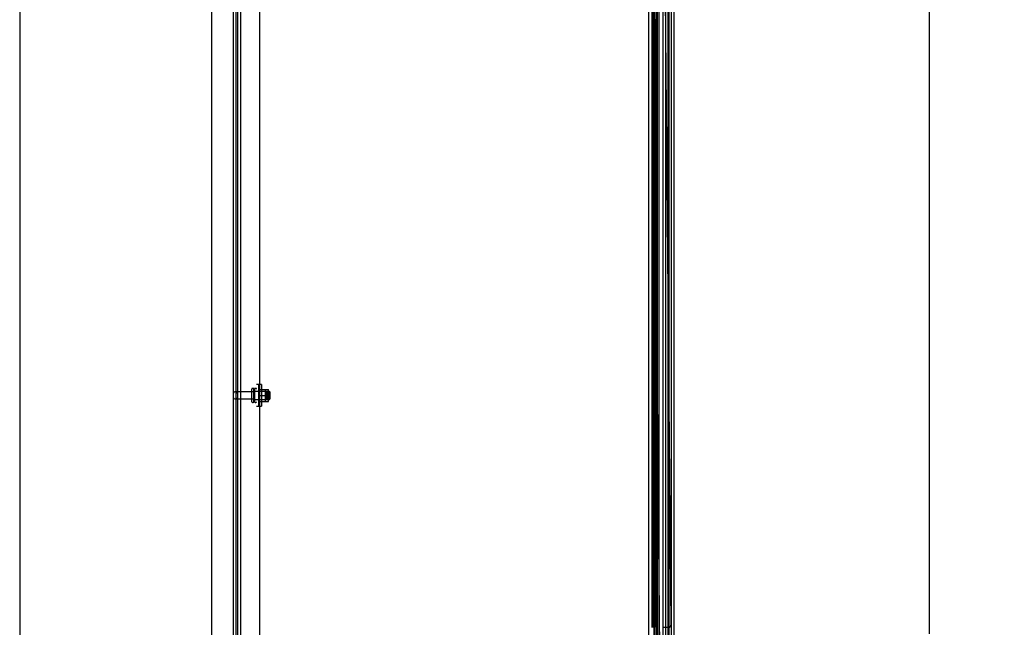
# Model space of a CAD drawing. Header units: inches. Extents: x 2 to 538, y -2 to 358.
# Tile 5 of 40: x 2 to 47, y 148 to 176. Entities that reach past the tile are written whole.
import ezdxf
from ezdxf.enums import TextEntityAlignment as Align
from ezdxf.lldxf.tags import DXFTag

# ---------------------------------------------------------------- set-up
doc = ezdxf.new("R2010")
doc.units = ezdxf.units.IN
doc.header["$MEASUREMENT"] = 0
for name, color, linetype in [('COM40146', 7, 'Continuous'), ('COM52847', 7, 'Continuous'), ('COM52848', 7, 'Continuous'), ('COM52849', 7, 'Continuous'), ('COM53516', 7, 'Continuous'), ('COM54578-80', 7, 'Continuous'), ('COM70839-6', 7, 'Continuous'), ('COM71126-2', 7, 'Continuous'), ('Default', 7, 'Continuous'), ('GSK11033', 7, 'Continuous'), ('NTS166105', 7, 'Continuous'), ('STD26094', 7, 'Continuous'), ('WAF25059', 7, 'Continuous')]:
    doc.layers.add(name, color=color, linetype=linetype)
doc.styles.add('SEACAD_Times_New_Roman', font='times.ttf')
tags = doc.linetypes.add('HIDDEN2', pattern=[0.1875, 0.125, -0.0625]).pattern_tags.tags
tags[6:7] = [DXFTag(74, 4), DXFTag(75, 0), DXFTag(340, '0'), DXFTag(46, 0.0), DXFTag(50, 0.0), DXFTag(44, 0.0), DXFTag(45, 0.0)]
tags[4:5] = [DXFTag(74, 4), DXFTag(75, 0), DXFTag(340, '0'), DXFTag(46, 0.0), DXFTag(50, 0.0), DXFTag(44, 0.0), DXFTag(45, 0.0)]
doc.dimstyles.new('HAMMOND_(STH_-_540x360)', dxfattribs={"dimtxt": 2, "dimasz": 2.5, "dimexe": 1, "dimexo": 1, "dimgap": 0.5, "dimtad": 0, "dimtih": 1, "dimtoh": 1, "dimzin": 0, "dimdsep": 46, "dimtxsty": 'SEACAD_Times_New_Roman', "dimblk1": '_SE_FILLED', "dimblk2": '_SE_FILLED', "dimsah": 1, "dimcen": 1, "dimadec": 0, "dimazin": 0, "dimtfac": 0.8, "dimtofl": 0, "dimtmove": 0, "dimatfit": 3, "dimfxl": 1, "dimtolj": 1, "dimtzin": 0, "dimarcsym": 0})

# ---------------------------------------------------------------- blocks, each defined once
blk = doc.blocks.new('SE3')
at = {"layer": 'COM40146', "color": 7, "linetype": 'HIDDEN2'}
for p, q in [((12.071, 184.851), (12.071, 107.102)), ((12.196, 184.851), (12.196, 107.102)), ((13.071, 184.726), (13.071, 107.226))]:
    blk.add_line(p, q, dxfattribs=at)
at = {"layer": 'COM52847', "color": 7, "linetype": 'Continuous'}
blk.add_line((32.171, 185.979), (32.171, 105.974), dxfattribs=at)
at = {"layer": 'COM52847', "color": 7, "linetype": 'HIDDEN2'}
blk.add_line((31.288, 107.084), (31.288, 184.868), dxfattribs=at)
at = {"layer": 'COM52848', "color": 7, "linetype": 'HIDDEN2'}
blk.add_line((12.009, 103.101), (12.009, 187.726), dxfattribs=at)
at = {"layer": 'COM52849', "color": 7, "linetype": 'HIDDEN2'}
blk.add_line((11.884, 103.101), (11.884, 188.851), dxfattribs=at)
at = {"layer": 'COM53516', "color": 7, "linetype": 'HIDDEN2'}
blk.add_line((31.486, 184.955), (31.486, 106.998), dxfattribs=at)
at = {"layer": 'COM54578-80', "color": 7, "linetype": 'HIDDEN2'}
for p, q in [((31.257, 185.976), (31.257, 106.977)), ((31.357, 106.977), (31.357, 185.976)), ((31.912, 105.976), (31.912, 185.976)), ((31.181, 175.976), (31.181, 176.976)), ((31.19, 175.977), (31.19, 175.976)), ((31.19, 175.975), (31.318, 175.975)), ((31.266, 175.976), (31.266, 174.976)), ((31.307, 175.976), (31.307, 174.976)), ((31.362, 175.975), (31.318, 175.975)), ((31.181, 173.976), (31.181, 174.976)), ((31.19, 174.976), (31.19, 173.977)), ((31.318, 174.976), (31.318, 173.977)), ((31.19, 173.977), (31.19, 173.976)), ((31.19, 173.975), (31.318, 173.975)), ((31.266, 173.976), (31.266, 172.976)), ((31.307, 173.976), (31.307, 172.976)), ((31.362, 173.975), (31.318, 173.975)), ((31.181, 171.976), (31.181, 172.976)), ((31.19, 172.976), (31.19, 171.977)), ((31.318, 172.976), (31.318, 171.977)), ((31.19, 171.977), (31.19, 171.976)), ((31.19, 171.975), (31.318, 171.975)), ((31.266, 171.976), (31.266, 170.976)), ((31.307, 171.976), (31.307, 170.976)), ((31.362, 171.975), (31.318, 171.975)), ((31.181, 169.976), (31.181, 170.976)), ((31.19, 170.976), (31.19, 169.977)), ((31.318, 170.976), (31.318, 169.977)), ((31.19, 169.977), (31.19, 169.976)), ((31.19, 169.975), (31.318, 169.975)), ((31.266, 169.976), (31.266, 168.976)), ((31.307, 169.976), (31.307, 168.976)), ((31.362, 169.975), (31.318, 169.975)), ((31.181, 167.976), (31.181, 168.976)), ((31.19, 168.976), (31.19, 167.977)), ((31.318, 168.976), (31.318, 167.977)), ((31.19, 167.977), (31.19, 167.976)), ((31.19, 167.975), (31.318, 167.975)), ((31.266, 167.976), (31.266, 166.976)), ((31.307, 167.976), (31.307, 166.976)), ((31.362, 167.975), (31.318, 167.975)), ((31.181, 165.976), (31.181, 166.976)), ((31.19, 166.976), (31.19, 165.977)), ((31.318, 166.976), (31.318, 165.977)), ((31.19, 165.977), (31.19, 165.976)), ((31.19, 165.975), (31.318, 165.975)), ((31.266, 165.976), (31.266, 164.976)), ((31.307, 165.976), (31.307, 164.976)), ((31.362, 165.975), (31.318, 165.975)), ((31.181, 163.976), (31.181, 164.976)), ((31.19, 164.976), (31.19, 163.977)), ((31.318, 164.976), (31.318, 163.977)), ((31.19, 163.977), (31.19, 163.976)), ((31.19, 163.975), (31.318, 163.975)), ((31.266, 163.976), (31.266, 162.976)), ((31.307, 163.976), (31.307, 162.976)), ((31.362, 163.975), (31.318, 163.975)), ((31.181, 161.976), (31.181, 162.976)), ((31.19, 162.976), (31.19, 161.977)), ((31.318, 162.976), (31.318, 161.977)), ((31.19, 161.977), (31.19, 161.976)), ((31.19, 161.975), (31.318, 161.975)), ((31.266, 161.976), (31.266, 160.976)), ((31.307, 161.976), (31.307, 160.976)), ((31.362, 161.975), (31.318, 161.975)), ((31.181, 159.976), (31.181, 160.976)), ((31.19, 160.976), (31.19, 159.977)), ((31.318, 160.976), (31.318, 159.977)), ((31.19, 159.977), (31.19, 159.976)), ((31.19, 159.975), (31.318, 159.975)), ((31.266, 159.976), (31.266, 158.976)), ((31.307, 159.976), (31.307, 158.976)), ((31.362, 159.975), (31.318, 159.975)), ((31.181, 157.976), (31.181, 158.976)), ((31.19, 158.976), (31.19, 157.977)), ((31.318, 158.976), (31.318, 157.977)), ((31.19, 157.977), (31.19, 157.976)), ((31.19, 157.975), (31.318, 157.975)), ((31.266, 157.976), (31.266, 156.976)), ((31.307, 157.976), (31.307, 156.976)), ((31.362, 157.975), (31.318, 157.975)), ((31.181, 155.976), (31.181, 156.976)), ((31.19, 156.976), (31.19, 155.977)), ((31.318, 156.976), (31.318, 155.977)), ((31.19, 155.977), (31.19, 155.976)), ((31.19, 155.975), (31.318, 155.975)), ((31.266, 155.976), (31.266, 154.976)), ((31.307, 155.976), (31.307, 154.976)), ((31.362, 155.975), (31.318, 155.975)), ((31.181, 153.976), (31.181, 154.976)), ((31.19, 154.976), (31.19, 153.977)), ((31.318, 154.976), (31.318, 153.977)), ((31.19, 153.977), (31.19, 153.976)), ((31.19, 153.975), (31.318, 153.975)), ((31.266, 153.976), (31.266, 152.976)), ((31.307, 153.976), (31.307, 152.976)), ((31.362, 153.975), (31.318, 153.975)), ((31.181, 151.976), (31.181, 152.976)), ((31.19, 152.976), (31.19, 151.977)), ((31.318, 152.976), (31.318, 151.977)), ((31.19, 151.977), (31.19, 151.976)), ((31.19, 151.975), (31.318, 151.975)), ((31.266, 151.976), (31.266, 150.976)), ((31.307, 151.976), (31.307, 150.976)), ((31.362, 151.975), (31.318, 151.975)), ((31.181, 149.976), (31.181, 150.976)), ((31.19, 150.976), (31.19, 149.977)), ((31.318, 150.976), (31.318, 149.977)), ((31.19, 149.977), (31.19, 149.976)), ((31.19, 149.975), (31.318, 149.975)), ((31.266, 149.976), (31.266, 148.976)), ((31.307, 149.976), (31.307, 148.976)), ((31.362, 149.975), (31.318, 149.975)), ((31.181, 147.976), (31.181, 148.976)), ((31.19, 148.976), (31.19, 147.977)), ((31.318, 148.976), (31.318, 147.977))]:
    blk.add_line(p, q, dxfattribs=at)
at = {"layer": 'COM54578-80', "color": 7, "linetype": 'Continuous'}
for p, q in [((31.221, 175.976), (31.221, 176.976)), ((31.424, 175.976), (31.424, 176.976)), ((31.177, 174.976), (31.177, 175.976)), ((31.177, 175.976), (31.221, 175.976)), ((31.181, 175.976), (31.181, 174.976)), ((31.19, 175.976), (31.19, 174.976)), ((31.221, 175.976), (31.424, 175.976)), ((31.424, 174.976), (31.424, 175.977)), ((31.177, 174.976), (31.221, 174.976)), ((31.221, 174.976), (31.424, 174.976)), ((31.221, 174.976), (31.424, 174.976)), ((31.221, 173.976), (31.221, 174.976)), ((31.424, 173.976), (31.424, 174.976)), ((31.177, 172.976), (31.177, 173.976)), ((31.177, 173.976), (31.221, 173.976)), ((31.181, 173.976), (31.181, 172.976)), ((31.19, 173.977), (31.424, 173.977)), ((31.19, 173.976), (31.19, 172.976)), ((31.221, 173.976), (31.424, 173.976)), ((31.424, 172.976), (31.424, 173.977)), ((31.177, 172.976), (31.221, 172.976)), ((31.221, 172.976), (31.424, 172.976)), ((31.221, 172.976), (31.424, 172.976)), ((31.221, 171.976), (31.221, 172.976)), ((31.424, 171.976), (31.424, 172.976)), ((31.177, 170.976), (31.177, 171.976)), ((31.177, 171.976), (31.221, 171.976)), ((31.181, 171.976), (31.181, 170.976)), ((31.19, 171.977), (31.424, 171.977)), ((31.19, 171.976), (31.19, 170.976)), ((31.221, 171.976), (31.424, 171.976)), ((31.424, 170.976), (31.424, 171.977)), ((31.177, 170.976), (31.221, 170.976)), ((31.221, 170.976), (31.424, 170.976)), ((31.221, 170.976), (31.424, 170.976)), ((31.221, 169.976), (31.221, 170.976)), ((31.424, 169.976), (31.424, 170.976)), ((31.177, 168.976), (31.177, 169.976)), ((31.177, 169.976), (31.221, 169.976)), ((31.181, 169.976), (31.181, 168.976)), ((31.19, 169.977), (31.424, 169.977)), ((31.19, 169.976), (31.19, 168.976)), ((31.221, 169.976), (31.424, 169.976)), ((31.424, 168.976), (31.424, 169.977)), ((31.177, 168.976), (31.221, 168.976)), ((31.221, 168.976), (31.424, 168.976)), ((31.221, 168.976), (31.424, 168.976)), ((31.221, 167.976), (31.221, 168.976)), ((31.424, 167.976), (31.424, 168.976)), ((31.177, 166.976), (31.177, 167.976)), ((31.177, 167.976), (31.221, 167.976)), ((31.181, 167.976), (31.181, 166.976)), ((31.19, 167.977), (31.424, 167.977)), ((31.19, 167.976), (31.19, 166.976)), ((31.221, 167.976), (31.424, 167.976)), ((31.424, 166.976), (31.424, 167.977)), ((31.177, 166.976), (31.221, 166.976)), ((31.221, 166.976), (31.424, 166.976)), ((31.221, 166.976), (31.424, 166.976)), ((31.221, 165.976), (31.221, 166.976)), ((31.424, 165.976), (31.424, 166.976)), ((31.177, 164.976), (31.177, 165.976)), ((31.177, 165.976), (31.221, 165.976)), ((31.181, 165.976), (31.181, 164.976)), ((31.19, 165.977), (31.424, 165.977)), ((31.19, 165.976), (31.19, 164.976)), ((31.221, 165.976), (31.424, 165.976)), ((31.424, 164.976), (31.424, 165.977)), ((31.177, 164.976), (31.221, 164.976)), ((31.221, 164.976), (31.424, 164.976)), ((31.221, 164.976), (31.424, 164.976)), ((31.221, 163.976), (31.221, 164.976)), ((31.424, 163.976), (31.424, 164.976)), ((31.177, 162.976), (31.177, 163.976)), ((31.177, 163.976), (31.221, 163.976)), ((31.181, 163.976), (31.181, 162.976)), ((31.19, 163.977), (31.424, 163.977)), ((31.19, 163.976), (31.19, 162.976)), ((31.221, 163.976), (31.424, 163.976)), ((31.424, 162.976), (31.424, 163.977)), ((31.177, 162.976), (31.221, 162.976)), ((31.221, 162.976), (31.424, 162.976)), ((31.221, 162.976), (31.424, 162.976)), ((31.221, 161.976), (31.221, 162.976)), ((31.424, 161.976), (31.424, 162.976)), ((31.177, 160.976), (31.177, 161.976)), ((31.177, 161.976), (31.221, 161.976)), ((31.181, 161.976), (31.181, 160.976)), ((31.19, 161.977), (31.424, 161.977)), ((31.19, 161.976), (31.19, 160.976)), ((31.221, 161.976), (31.424, 161.976)), ((31.424, 160.976), (31.424, 161.977)), ((31.177, 160.976), (31.221, 160.976)), ((31.221, 160.976), (31.424, 160.976)), ((31.221, 160.976), (31.424, 160.976)), ((31.221, 159.976), (31.221, 160.976)), ((31.424, 159.976), (31.424, 160.976)), ((31.177, 158.976), (31.177, 159.976)), ((31.177, 159.976), (31.221, 159.976)), ((31.181, 159.976), (31.181, 158.976)), ((31.19, 159.977), (31.424, 159.977)), ((31.19, 159.976), (31.19, 158.976)), ((31.221, 159.976), (31.424, 159.976)), ((31.424, 158.976), (31.424, 159.977)), ((31.177, 158.976), (31.221, 158.976)), ((31.221, 158.976), (31.424, 158.976)), ((31.221, 158.976), (31.424, 158.976)), ((31.221, 157.976), (31.221, 158.976)), ((31.424, 157.976), (31.424, 158.976)), ((31.177, 156.976), (31.177, 157.976)), ((31.177, 157.976), (31.221, 157.976)), ((31.181, 157.976), (31.181, 156.976)), ((31.19, 157.977), (31.424, 157.977)), ((31.19, 157.976), (31.19, 156.976)), ((31.221, 157.976), (31.424, 157.976)), ((31.424, 156.976), (31.424, 157.977)), ((31.177, 156.976), (31.221, 156.976)), ((31.221, 156.976), (31.424, 156.976)), ((31.221, 156.976), (31.424, 156.976)), ((31.221, 155.976), (31.221, 156.976)), ((31.424, 155.976), (31.424, 156.976)), ((31.177, 154.976), (31.177, 155.976)), ((31.177, 155.976), (31.221, 155.976)), ((31.181, 155.976), (31.181, 154.976)), ((31.19, 155.977), (31.424, 155.977)), ((31.19, 155.976), (31.19, 154.976)), ((31.221, 155.976), (31.424, 155.976)), ((31.424, 154.976), (31.424, 155.977)), ((31.177, 154.976), (31.221, 154.976)), ((31.221, 154.976), (31.424, 154.976)), ((31.221, 154.976), (31.424, 154.976)), ((31.221, 153.976), (31.221, 154.976)), ((31.424, 153.976), (31.424, 154.976)), ((31.177, 152.976), (31.177, 153.976)), ((31.177, 153.976), (31.221, 153.976)), ((31.181, 153.976), (31.181, 152.976)), ((31.19, 153.977), (31.424, 153.977)), ((31.19, 153.976), (31.19, 152.976)), ((31.221, 153.976), (31.424, 153.976)), ((31.424, 152.976), (31.424, 153.977)), ((31.177, 152.976), (31.221, 152.976)), ((31.221, 152.976), (31.424, 152.976)), ((31.221, 152.976), (31.424, 152.976)), ((31.221, 151.976), (31.221, 152.976)), ((31.424, 151.976), (31.424, 152.976)), ((31.177, 150.976), (31.177, 151.976)), ((31.177, 151.976), (31.221, 151.976)), ((31.181, 151.976), (31.181, 150.976)), ((31.19, 151.977), (31.424, 151.977)), ((31.19, 151.976), (31.19, 150.976)), ((31.221, 151.976), (31.424, 151.976)), ((31.424, 150.976), (31.424, 151.977)), ((31.177, 150.976), (31.221, 150.976)), ((31.221, 150.976), (31.424, 150.976)), ((31.221, 150.976), (31.424, 150.976)), ((31.221, 149.976), (31.221, 150.976)), ((31.424, 149.976), (31.424, 150.976)), ((31.177, 148.976), (31.177, 149.976)), ((31.177, 149.976), (31.221, 149.976)), ((31.181, 149.976), (31.181, 148.976)), ((31.19, 149.977), (31.424, 149.977)), ((31.19, 149.976), (31.19, 148.976)), ((31.221, 149.976), (31.424, 149.976)), ((31.424, 148.976), (31.424, 149.977)), ((31.177, 148.976), (31.221, 148.976)), ((31.221, 148.976), (31.424, 148.976)), ((31.221, 148.976), (31.424, 148.976)), ((31.221, 147.976), (31.221, 148.976)), ((31.424, 147.976), (31.424, 148.976))]:
    blk.add_line(p, q, dxfattribs=at)
at = {"layer": 'COM70839-6', "color": 7, "linetype": 'HIDDEN2'}
for p, q in [((31.534, 146.726), (31.19, 183.601)), ((32.053, 148.106), (31.72, 183.687)), ((31.718, 147.978), (31.929, 147.98))]:
    blk.add_line(p, q, dxfattribs=at)
blk.add_arc((31.928, 148.105), 0.125, 270.5354, 0.5354, dxfattribs=at)
at = {"layer": 'COM71126-2', "color": 7, "linetype": 'Continuous'}
for p, q in [((10.884, 103.039), (10.884, 188.914)), ((31.009, 188.914), (31.009, 103.039))]:
    blk.add_line(p, q, dxfattribs=at)
at = {"layer": 'COM71126-2', "color": 7, "linetype": 'HIDDEN2'}
blk.add_line((31.946, 185.664), (31.946, 106.289), dxfattribs=at)
at = {"layer": 'GSK11033', "color": 7, "linetype": 'HIDDEN2'}
for p, q in [((31.796, 185.289), (31.796, 106.664)), ((32.046, 185.289), (32.046, 106.664)), ((31.413, 184.264), (31.413, 107.689)), ((31.663, 184.185), (31.663, 107.768))]:
    blk.add_line(p, q, dxfattribs=at)
at = {"layer": 'NTS166105', "color": 7, "linetype": 'HIDDEN2'}
for p, q in [((13.042, 158.938), (13.167, 158.938)), ((13.167, 158.938), (13.487, 158.938)), ((13.362, 158.666), (13.362, 158.938)), ((13.487, 158.666), (13.487, 158.938)), ((13.042, 158.666), (13.167, 158.666)), ((13.042, 158.388), (13.167, 158.388)), ((13.167, 158.666), (13.487, 158.666)), ((13.167, 158.388), (13.487, 158.388)), ((13.362, 158.388), (13.362, 158.666)), ((13.487, 158.388), (13.487, 158.666))]:
    blk.add_line(p, q, dxfattribs=at)
at = {"layer": 'STD26094', "color": 7, "linetype": 'HIDDEN2'}
for p, q in [((12.721, 158.829), (11.944, 158.829)), ((12.846, 158.829), (12.069, 158.829)), ((12.721, 158.369), (12.721, 158.959)), ((12.791, 158.989), (12.751, 158.989)), ((12.821, 158.369), (12.821, 158.959)), ((13.408, 158.851), (12.821, 158.851)), ((12.846, 158.959), (12.846, 158.369)), ((12.916, 158.989), (12.876, 158.989)), ((13.533, 158.851), (12.946, 158.851)), ((13.408, 158.476), (13.408, 158.851)), ((13.446, 158.814), (13.408, 158.851)), ((13.533, 158.851), (13.533, 158.476)), ((13.571, 158.814), (13.533, 158.851)), ((11.944, 158.499), (12.721, 158.499)), ((12.069, 158.499), (12.846, 158.499)), ((12.821, 158.476), (13.408, 158.476)), ((12.946, 158.476), (13.533, 158.476)), ((13.408, 158.476), (13.446, 158.514)), ((13.446, 158.514), (13.446, 158.814)), ((13.533, 158.476), (13.571, 158.514)), ((13.571, 158.514), (13.571, 158.814)), ((12.751, 158.339), (12.791, 158.339)), ((12.876, 158.339), (12.916, 158.339))]:
    blk.add_line(p, q, dxfattribs=at)
for centre, radius, start, end in [((11.944, 158.769), 0.06, 90, 180), ((12.069, 158.769), 0.06, 90, 180), ((12.751, 158.959), 0.03, 90, 180), ((12.791, 158.959), 0.03, 0, 90), ((12.876, 158.959), 0.03, 90, 180), ((12.916, 158.959), 0.03, 0, 90), ((11.944, 158.559), 0.06, 180, 270), ((12.069, 158.559), 0.06, 180, 270), ((12.751, 158.369), 0.03, 180, 270), ((12.791, 158.369), 0.03, 270, 0), ((12.876, 158.369), 0.03, 180, 270), ((12.916, 158.369), 0.03, 270, 0)]:
    blk.add_arc(centre, radius, start, end, dxfattribs=at)
at = {"layer": 'WAF25059', "color": 7, "linetype": 'HIDDEN2'}
for p, q in [((13.042, 159.164), (12.946, 159.164)), ((13.042, 158.164), (13.042, 159.164)), ((13.167, 159.164), (13.071, 159.164)), ((13.167, 159.164), (13.167, 158.164)), ((12.946, 158.164), (13.042, 158.164)), ((13.071, 158.164), (13.167, 158.164))]:
    blk.add_line(p, q, dxfattribs=at)
blk = doc.blocks.new('DMBLK3566')
at = {"layer": 'Default', "linetype": 'Continuous'}
for points in [[(44.357, 183.664), (43.941, 186.164), (43.524, 183.664)], [(44.357, 108.289), (43.524, 108.289), (43.941, 105.789)]]:
    blk.add_hatch(color=7, dxfattribs=at).paths.add_polyline_path(points)
at = {"layer": 'Default', "color": 7, "linetype": 'Continuous'}
for p, q in [((32.641, 186.164), (44.941, 186.164)), ((43.941, 186.164), (43.941, 147.676)), ((43.941, 141.976), (43.941, 105.789)), ((32.641, 105.789), (44.941, 105.789))]:
    blk.add_line(p, q, dxfattribs=at)
at = {"layer": 'Default', "color": 7, "linetype": 'Continuous', "style": 'SEACAD_Times_New_Roman'}
for s, p in [('80.38', (40.528, 146.976)), ('DOOR', (39.746, 143.976))]:
    blk.add_text(s, height=2, dxfattribs=at).set_placement(p, align=Align.TOP_LEFT)
blk = doc.blocks.new('_SE_FILLED')
at = {"color": 0}
blk.add_line((0, 0), (-1, 0), dxfattribs=at)
blk.add_solid([(0, 0), (-1, -0.1665), (-1, 0.1665), (0, 0)], dxfattribs=at)
blk = doc.blocks.new('BORDER')
at = {"layer": 'Default', "color": 7, "linetype": 'Continuous'}
blk.add_line((-41.86, 27.86), (-41.86, 0), dxfattribs=at)

msp = doc.modelspace()

# ---------------------------------------------------------------- block references
at = {"layer": 'Default', "color": 7, "xscale": 12.8, "yscale": 12.8, "zscale": 12.8}
msp.add_blockref('BORDER', (537.834, 1.476), dxfattribs=at)
at = {"layer": 'Default'}
msp.add_blockref('SE3', (0, 0), dxfattribs=at)

# ---------------------------------------------------------------- dimensions: what is measured, and where the dimension line sits
at = {"layer": 'Default', "color": 7, "linetype": 'Continuous'}
dim = msp.add_linear_dim(base=(43.940590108, 186.163987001), p1=(31.640982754, 186.163987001), p2=(31.640982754, 105.788987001), angle=270, text='\\A1;<>\\PDOOR', dimstyle='HAMMOND_(STH_-_540x360)', dxfattribs=at)
dim.commit()
dim.dimension.update_dxf_attribs({"geometry": 'DMBLK3566', "text_midpoint": (43.940590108, 145.976489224), "dimtype": 161})

doc.saveas('drawing.dxf')
